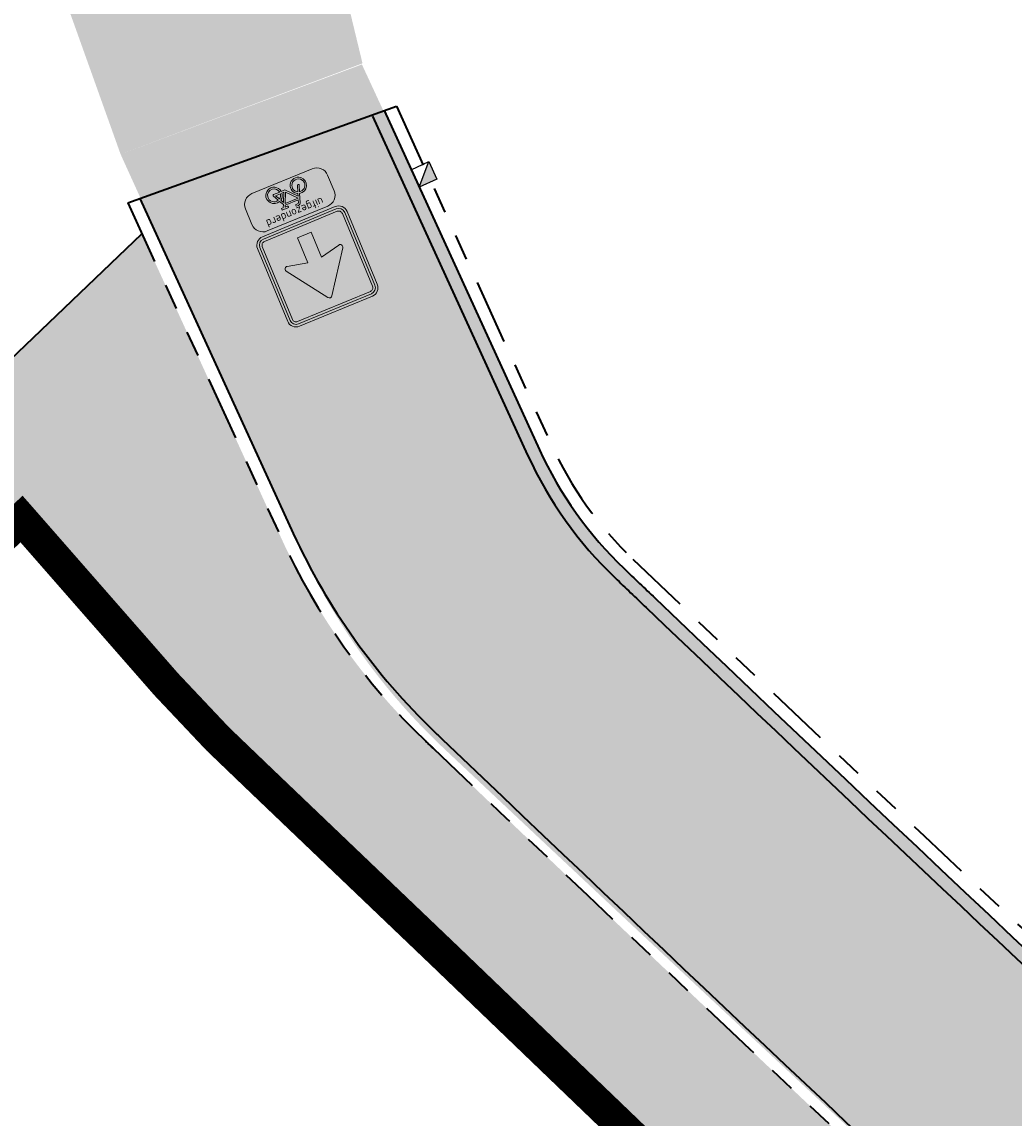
# Model space of a CAD drawing. Header units: metres. Extents: x 104013 to 104665, y 427946 to 428479.
# Tile 108 of 195: x 104351 to 104366, y 428223 to 428240. Entities that reach past the tile are written whole.
import ezdxf
from ezdxf.enums import TextEntityAlignment as Align

# ---------------------------------------------------------------- set-up
doc = ezdxf.new("R2010")
doc.units = ezdxf.units.M
doc.linetypes.add('VH-OPSLUITBAND', pattern=[10, 4, -2, 2, -2])
doc.linetypes.add('VH-TROTTOIRBAND', pattern=[15, 5, -2, 2, -2, 2, -2])
for name, color, linetype, true_color in [('_BUURTONTSLUITINGSWEG', 30, 'Continuous', 0xff7f00), ('N-WE-VH-VERHARDING-AP_RIJBAAN-ELEMENT', 7, 'Continuous', 0x7f4f3f), ('N-WE-VH-VERHARDING-AP_VOETPAD', 7, 'Continuous', 0xdbdbdb)]:
    doc.layers.add(name, color=color, linetype=linetype, true_color=true_color)
doc.layers.add('_HOGE HAAG', color=96, linetype='Continuous')
doc.layers.add('_LAGE HAAG', color=90, linetype='Continuous')
for name, color, linetype, lineweight in [('N-WE-RI-HWA_KOLK_TROTTOIRKOLK-S', 150, 'Continuous', 25), ('N-WE-VH-GOOT-G', 170, 'Continuous', 35), ('N-WE-VH-KANTOPSLUITING_OPSLUITBAND-G', 150, 'VH-OPSLUITBAND', 35), ('N-WE-VH-KANTOPSLUITING_TROTTOIRBAND-G', 210, 'VH-TROTTOIRBAND', 35), ('N-WE-VH-VERHARDING-G', 7, 'Continuous', 35), ('N-WE-VW-VERKEERSTEKEN_BORD_C-S', 7, 'Continuous', 25), ('N-WE-VW-VERKEERSTEKEN_BORD_ONDERBORD-S', 7, 'Continuous', 25)]:
    doc.layers.add(name, color=color, linetype=linetype, lineweight=lineweight)
doc.styles.add('NLCS-RVV-M200-T25', font='NLCS-RVV.ttf')

# ---------------------------------------------------------------- blocks, each defined once
blk = doc.blocks.new('Trottoirkolk')
h = blk.add_hatch(color=256)
h.paths.add_polyline_path([(-0.02059036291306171, 0.1806648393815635), (0.003681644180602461, 0.1887333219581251), (0.2107676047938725, 0.02402117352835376), (0.02402117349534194, -0.2107676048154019)])
h.paths.add_polyline_path([(-0.02402117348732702, 0.2107676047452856), (0.003681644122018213, 0.1887333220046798), (-0.02059036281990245, 0.1806648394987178)])
blk.add_lwpolyline([(0.02402117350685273, -0.2107676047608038), (-0.2107676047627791, -0.02402117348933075), (-0.02402117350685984, 0.2107676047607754), (0.2107676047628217, 0.02402117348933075)], close=True)
blk.add_lwpolyline([(0.02402117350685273, -0.2107676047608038), (-0.02402117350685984, 0.2107676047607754)])
blk = doc.blocks.new('N-SVW-VERKEERSTEKEN_BORD_C03-SO')
at = {"true_color": 0x007dc8}
h = blk.add_hatch(color=152, dxfattribs=at)
h.dxf.hatch_style = 1
h.paths.add_polyline_path([(3.050000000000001, 3.750000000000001), (-3.050000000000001, 3.75, 0.4142135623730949), (-3.750000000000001, 3.05), (-3.75, 0), (-3.55, 0), (-3.550000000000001, 3.05, -0.4142135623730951), (-3.050000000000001, 3.55), (3.05, 3.550000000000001, -0.414213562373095), (3.55, 3.050000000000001), (3.550000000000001, 4.440892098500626e-16), (3.75, 4.440892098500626e-16), (3.750000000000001, 3.050000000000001, 0.4142135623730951)])
at = {"true_color": 0xffffff}
h = blk.add_hatch(color=7, dxfattribs=at)
h.dxf.hatch_style = 1
h.paths.add_polyline_path([(3.05, 3.550000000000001), (-3.050000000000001, 3.55, 0.414213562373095), (-3.550000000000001, 3.05), (-3.55, 0), (-3.35, 0), (-3.350000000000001, 3.05, -0.4142135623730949), (-3.050000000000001, 3.35), (3.049999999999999, 3.350000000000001, -0.4142135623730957), (3.35, 3.050000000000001), (3.349999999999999, 4.440892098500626e-16), (3.55, 8.881784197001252e-16), (3.55, 3.050000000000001, 0.414213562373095)])
at = {"true_color": 0x007dc8}
h = blk.add_hatch(color=152, dxfattribs=at)
h.dxf.hatch_style = 1
h.paths.add_polyline_path([(-0.1634447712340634, 2.532877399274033, -0.5184376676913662), (0.1634447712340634, 2.532877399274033), (1.94967363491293, 2.220446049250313e-16), (3.350000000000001, 4.440892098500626e-16), (3.349999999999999, 3.050000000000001, 0.4142135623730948), (3.049999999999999, 3.350000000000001), (-3.050000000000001, 3.35, 0.4142135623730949), (-3.350000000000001, 3.05), (-3.35, -4.440892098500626e-16), (-1.949673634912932, -2.220446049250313e-16)])
at = {"true_color": 0xffffff}
h = blk.add_hatch(color=7, dxfattribs=at)
h.dxf.hatch_style = 1
h.paths.add_polyline_path([(-2.365548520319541, -0.5897117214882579, 0.690115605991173), (-2.156268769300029, -0.8996528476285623), (-0.5735062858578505, -0.5270055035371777), (-0.5735062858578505, -2.61761332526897), (0.5735062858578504, -2.61761332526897), (0.5735062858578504, -0.5270055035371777), (2.156268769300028, -0.8996528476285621, 0.6901156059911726), (2.36554852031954, -0.5897117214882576), (0.1634447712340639, 2.532877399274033, 0.5184376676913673), (-0.1634447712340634, 2.532877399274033)])
at = {"true_color": 0x007dc8}
h = blk.add_hatch(color=152, dxfattribs=at)
h.dxf.hatch_style = 1
h.paths.add_polyline_path([(-3.55, 4.440892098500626e-16), (-3.75, -4.440892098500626e-16), (-3.75, -3.050000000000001, 0.414213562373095), (-3.050000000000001, -3.75), (3.050000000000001, -3.750000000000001, 0.4142135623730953), (3.750000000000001, -3.050000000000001), (3.75, 1.332267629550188e-15), (3.550000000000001, 1.332267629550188e-15), (3.550000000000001, -3.05, -0.4142135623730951), (3.050000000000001, -3.55), (-3.05, -3.55, -0.4142135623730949), (-3.55, -3.050000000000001)])
at = {"true_color": 0xffffff}
h = blk.add_hatch(color=7, dxfattribs=at)
h.dxf.hatch_style = 1
h.paths.add_polyline_path([(-3.35, 0), (-3.55, -4.440892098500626e-16), (-3.55, -3.050000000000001, 0.4142135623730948), (-3.05, -3.55), (3.050000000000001, -3.55, 0.4142135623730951), (3.550000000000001, -3.05), (3.549999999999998, 4.440892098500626e-16), (3.35, 0), (3.350000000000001, -3.049999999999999, -0.4142135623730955), (3.050000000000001, -3.35), (-3.05, -3.35, -0.4142135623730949), (-3.35, -3.05)])
at = {"true_color": 0x007dc8}
h = blk.add_hatch(color=152, dxfattribs=at)
h.dxf.hatch_style = 1
h.paths.add_polyline_path([(-2.365548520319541, -0.5897117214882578), (-1.949673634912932, -2.220446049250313e-16), (-3.35, -4.440892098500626e-16), (-3.35, -3.05, 0.4142135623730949), (-3.05, -3.35), (3.050000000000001, -3.35, 0.4142135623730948), (3.350000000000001, -3.05), (3.35, 3.33066907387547e-16), (1.949673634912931, 0), (2.365548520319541, -0.5897117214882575, -0.690115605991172), (2.15626876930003, -0.8996528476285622), (0.5735062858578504, -0.5270055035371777), (0.5735062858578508, -2.61761332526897), (-0.5735062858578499, -2.61761332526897), (-0.5735062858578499, -0.5270055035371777), (-2.15626876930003, -0.8996528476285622, -0.6901156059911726)])
at = {"color": 152, "lineweight": 0, "true_color": 0x007dc8}
blk.add_lwpolyline([(-3.05, -3.75), (3.050000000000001, -3.75, 0.4142135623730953), (3.750000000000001, -3.05), (3.75, 3.050000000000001, 0.4142135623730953), (3.05, 3.750000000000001), (-3.050000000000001, 3.75, 0.4142135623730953), (-3.750000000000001, 3.05), (-3.75, -3.050000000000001, 0.4142135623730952)], format="xyb", close=True, dxfattribs=at)
at = {"color": 7, "lineweight": 0, "true_color": 0xffffff}
for points in [[(-3.05, -3.55), (3.050000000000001, -3.55, 0.414213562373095), (3.550000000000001, -3.05), (3.55, 3.050000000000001, 0.414213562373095), (3.05, 3.550000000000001), (-3.050000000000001, 3.55, 0.414213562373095), (-3.550000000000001, 3.05), (-3.55, -3.050000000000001, 0.414213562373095)], [(-3.05, -3.35), (3.050000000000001, -3.35, 0.4142135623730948), (3.350000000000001, -3.05), (3.35, 3.050000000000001, 0.4142135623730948), (3.05, 3.350000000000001), (-3.050000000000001, 3.35, 0.4142135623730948), (-3.350000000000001, 3.05), (-3.35, -3.050000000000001, 0.4142135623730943)], [(0.5735062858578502, -0.5270055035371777), (0.5735062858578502, -2.61761332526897), (-0.5735062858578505, -2.61761332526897), (-0.5735062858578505, -0.5270055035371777), (-2.15626876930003, -0.8996528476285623, -0.6901156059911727), (-2.365548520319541, -0.5897117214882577), (-0.1634447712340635, 2.532877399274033, -0.5184376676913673), (0.1634447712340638, 2.532877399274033), (2.36554852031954, -0.5897117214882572, -0.6901156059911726), (2.156268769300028, -0.8996528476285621)]]:
    blk.add_lwpolyline(points, format="xyb", close=True, dxfattribs=at)
blk = doc.blocks.new('N-SVW-VERKEERSTEKEN_BORD_ONDERBORD_OB52-SO')
at = {"true_color": 0xffffff}
h = blk.add_hatch(color=7, dxfattribs=at)
h.dxf.hatch_style = 1
edge = h.paths.add_edge_path()
edge.add_line((2.749999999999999, -0.5240370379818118), (2.749999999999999, 0.5240370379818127))
edge.add_arc((2.024037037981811, 0.5240370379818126), 0.7259629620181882, 8.762305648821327e-15, 90.00000000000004)
edge.add_line((2.02403703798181, 1.250000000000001), (-2.02403703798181, 1.25))
edge.add_arc((-2.02403703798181, 0.5240370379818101), 0.7259629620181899, 90.00000000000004, 180)
edge.add_line((-2.75, 0.5240370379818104), (-2.749999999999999, -0.5240370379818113))
edge.add_arc((-2.02403703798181, -0.5240370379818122), 0.7259629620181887, 179.9999999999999, 269.9999999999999)
edge.add_line((-2.024037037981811, -1.250000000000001), (2.02403703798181, -1.25))
edge.add_arc((2.024037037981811, -0.5240370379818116), 0.7259629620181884, 269.9999999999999, 360)
at = {"true_color": 0x191919}
h = blk.add_hatch(color=250, dxfattribs=at)
h.dxf.hatch_style = 1
h.paths.add_polyline_path([(0.4771430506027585, 0.1213811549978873), (0.5605333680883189, 0.3071351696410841), (0.6856342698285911, 0.3071351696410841), (0.6856342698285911, 0.413293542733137), (0.295183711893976, 0.413293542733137, 1), (0.295183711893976, 0.3071351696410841), (0.4468164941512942, 0.3071351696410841), (0.397516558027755, 0.2009767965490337), (-0.4819844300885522, 0.2009767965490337), (-0.4212953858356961, 0.3626645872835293, -0.3458606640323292), (-0.3379255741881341, 0.413293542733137), (-0.2052353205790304, 0.413293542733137), (-0.2052353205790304, 0.5194210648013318), (-0.3568451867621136, 0.5192631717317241, 0.3343475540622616), (-0.5274742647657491, 0.3905254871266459), (-0.7094336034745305, -0.1288206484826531, 0.7942654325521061), (-1.154042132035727, -1.018314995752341, 0.4733002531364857), (-0.3834263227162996, -0.8682948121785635, 0.427470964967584), (-0.6108800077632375, -0.1667365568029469), (-0.5578008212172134, -0.01130909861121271), (0.04495105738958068, -0.6785241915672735), (0.2875943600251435, -0.6785241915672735, 0.5293484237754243), (1.037975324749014, -1.072917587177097, 0.4761740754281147), (1.187926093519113, -0.3023476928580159, 0.3180092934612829), (0.6173918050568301, -0.1515578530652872)])
h.paths.add_polyline_path([(-0.5123109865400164, 0.09864395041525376), (0.3482474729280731, 0.09864395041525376), (0.06012976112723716, -0.5382445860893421)], flags=16)
h.paths.add_polyline_path([(-0.6487804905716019, -0.2691002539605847, -0.5422541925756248), (-0.5750745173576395, -0.9357727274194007, -0.6326380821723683), (-1.232589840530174, -0.6254295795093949, -0.479902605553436), (-0.747349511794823, -0.2349790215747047), (-0.8800397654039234, -0.6102817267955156, 1.053204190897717), (-0.7776760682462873, -0.6406082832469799)], flags=16)
h.paths.add_polyline_path([(0.420284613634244, 7.492919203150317e-05), (0.5226174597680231, -0.1970631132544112, 0.2341669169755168), (0.2875943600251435, -0.5723658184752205), (0.1586987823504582, -0.5723658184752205)], flags=16)
h.paths.add_polyline_path([(0.5719173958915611, -0.2956321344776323), (0.715960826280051, -0.5723658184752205), (0.397516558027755, -0.5723658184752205, -0.2160576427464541)], flags=16)
h.paths.add_polyline_path([(0.397516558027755, -0.6785241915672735), (0.8031458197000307, -0.6785241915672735, 0.566150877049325), (0.8486510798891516, -0.6026923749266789), (0.6666917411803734, -0.2463321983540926, -0.5642606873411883), (1.192677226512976, -0.686728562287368, -0.3964878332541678), (0.7579983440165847, -1.025570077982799, -0.3501344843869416)], flags=16)
at = {"color": 250, "lineweight": 0, "true_color": 0x191919}
for points in [[(2.749999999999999, -0.5240370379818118), (2.749999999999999, 0.5240370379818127, 0.4142135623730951), (2.02403703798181, 1.250000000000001), (-2.02403703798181, 1.25, 0.4142135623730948), (-2.75, 0.5240370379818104), (-2.749999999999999, -0.5240370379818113, 0.4142135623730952), (-2.024037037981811, -1.250000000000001), (2.02403703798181, -1.25, 0.4142135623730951)], [(0.4771430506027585, 0.1213811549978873), (0.5605333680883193, 0.3071351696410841), (0.6856342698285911, 0.3071351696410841), (0.6856342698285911, 0.413293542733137), (0.2951837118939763, 0.413293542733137, 0.9999999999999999), (0.2951837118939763, 0.3071351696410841), (0.4468164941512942, 0.3071351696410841), (0.397516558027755, 0.2009767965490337), (-0.4819844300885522, 0.2009767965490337), (-0.421295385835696, 0.3626645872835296, -0.3458606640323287), (-0.3379255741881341, 0.413293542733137), (-0.2052353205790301, 0.413293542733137), (-0.2052353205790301, 0.5194210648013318), (-0.3568451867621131, 0.5192631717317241, 0.3343475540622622), (-0.5274742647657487, 0.3905254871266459), (-0.709433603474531, -0.1288206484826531, 0.7942654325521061), (-1.154042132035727, -1.018314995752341, 0.4733002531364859), (-0.3834263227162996, -0.8682948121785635, 0.4274709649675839), (-0.6108800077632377, -0.1667365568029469), (-0.5578008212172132, -0.01130909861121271), (0.04495105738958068, -0.6785241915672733), (0.287594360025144, -0.6785241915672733, 0.5293484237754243), (1.037975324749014, -1.072917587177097, 0.4761740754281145), (1.187926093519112, -0.3023476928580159, 0.3180092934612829), (0.6173918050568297, -0.1515578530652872)], [(0.4202846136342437, 7.492919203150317e-05), (0.1586987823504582, -0.5723658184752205), (0.287594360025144, -0.5723658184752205, -0.2341669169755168), (0.5226174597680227, -0.1970631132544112)], [(-0.6487804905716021, -0.2691002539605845, -0.5422541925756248), (-0.5750745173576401, -0.9357727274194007, -0.6326380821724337), (-1.232589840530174, -0.6254295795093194, -0.479902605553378), (-0.7473495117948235, -0.2349790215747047), (-0.8800397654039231, -0.6102817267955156, 1.053204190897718), (-0.7776760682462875, -0.6406082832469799)], [(0.6666917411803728, -0.2463321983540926, -0.5642606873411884), (1.192677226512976, -0.6867285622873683, -0.3964878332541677), (0.7579983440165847, -1.025570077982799, -0.3501344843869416), (0.397516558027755, -0.6785241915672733), (0.8031458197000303, -0.6785241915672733, 0.5661508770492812), (0.8486510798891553, -0.602692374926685)], [(0.715960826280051, -0.5723658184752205), (0.5719173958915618, -0.2956321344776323, 0.2160576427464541), (0.397516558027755, -0.5723658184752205)]]:
    blk.add_lwpolyline(points, format="xyb", close=True, dxfattribs=at)
blk.add_lwpolyline([(0.3482474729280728, 0.09864395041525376), (-0.5123109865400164, 0.09864395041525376), (0.06012976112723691, -0.5382445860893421)], close=True, dxfattribs=at)
at = {"color": 250, "true_color": 0x191919, "style": 'NLCS-RVV-M200-T25'}
blk.add_text('uitgezonderd', height=0.5, dxfattribs=at).set_placement((0, 0.5980707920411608), align=Align.CENTER)

msp = doc.modelspace()

# ---------------------------------------------------------------- hatches: boundary and pattern name
at = {"layer": '_BUURTONTSLUITINGSWEG'}
h = msp.add_hatch(color=256, dxfattribs=at)
h.dxf.hatch_style = 1
h.paths.add_polyline_path([(104354.781, 428244.198), (104352.59, 428247.535), (104352.2841358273, 428248.0305919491), (104350.956, 428247.3615), (104349.521, 428246.934), (104348.023, 428246.688), (104347.132, 428246.606), (104345.593, 428246.523), (104345.6286606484, 428245.9345993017), (104347.133, 428245.526), (104348.327381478, 428244.9095188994), (104349.5456974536, 428243.87155219), (104350.564, 428242.464), (104352.268, 428237.699), (104356.0101729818, 428239.1043859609)])
h = msp.add_hatch(color=256, dxfattribs=at)
h.dxf.hatch_style = 1
edge = h.paths.add_edge_path()
edge.add_arc((104364.2963893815, 428235.4185578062), 6.00000000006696, 204.5982112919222, 226.7316953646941, ccw=False)
edge.add_line((104358.840894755, 428232.9210433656), (104357.4151924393, 428236.0353041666))
edge.add_line((104357.4151924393, 428236.0353041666), (104356.001, 428239.088))
edge.add_line((104356.001, 428239.088), (104352.268, 428237.699))
edge.add_line((104352.268, 428237.699), (104353.8519158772, 428234.209263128))
edge.add_line((104353.8519158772, 428234.209263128), (104355.0381302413, 428231.6181325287))
edge.add_arc((104364.1306212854, 428235.7806565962), 10.00000000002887, 204.5982112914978, 226.7183620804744)
edge.add_arc((105450.9234145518, 429389.7979109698), 1595.204844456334, 226.7183620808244, 227.9174223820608)
edge.add_arc((105113.7158678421, 429019.9443237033), 1094.7128209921, 228.0426349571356, 229.2308489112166)
edge.add_arc((105113.6706884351, 429019.8873391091), 1094.64016116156, 229.2306921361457, 233.642851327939)
edge.add_arc((104468.3065735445, 428143.164714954), 6.000000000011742, 233.6428513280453, 310.5871998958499)
edge.add_line((104472.2102010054, 428138.6082149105), (104472.8850159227, 428139.1863397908))
edge.add_line((104472.8850159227, 428139.1863397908), (104474.5369036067, 428140.6015387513))
edge.add_line((104474.5369036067, 428140.6015387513), (104472.032075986, 428143.5252929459))
edge.add_arc((104468.1284485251, 428148.0817929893), 5.999999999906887, 233.48131564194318, 310.58719989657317, ccw=False)
edge.add_arc((105113.6706884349, 429019.8873391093), 1090.790161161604, 229.2306921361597, 233.4813156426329, ccw=False)
edge.add_arc((105113.7162041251, 429019.9447056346), 1090.86332984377, 228.0428561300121, 229.2308491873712, ccw=False)
edge.add_arc((105450.9234144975, 429389.7979109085), 1591.354844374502, 226.7316953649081, 227.917270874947, ccw=False)
at = {"layer": 'N-WE-VH-VERHARDING-AP_RIJBAAN-ELEMENT'}
h = msp.add_hatch(color=256, dxfattribs=at)
h.dxf.hatch_style = 1
edge = h.paths.add_edge_path()
edge.add_line((104366.8473173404, 428224.853723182), (104360.0562253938, 428231.2879736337))
edge.add_arc((104364.2015291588, 428235.6257676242), 6.000000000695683, 204.5982113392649, 226.29987718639, ccw=False)
edge.add_line((104358.7460345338, 428233.1282531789), (104356.3449999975, 428238.3729999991))
edge.add_line((104356.3449999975, 428238.3729999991), (104352.567505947, 428237.0148891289))
edge.add_line((104352.567505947, 428237.0148891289), (104354.9401101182, 428231.8322447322))
edge.add_arc((104364.0637376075, 428236.012933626), 10.03587256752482, 204.6185113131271, 227.1798203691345)
edge.add_line((104357.2423582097, 428228.6517162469), (104363.7509699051, 428222.4803352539))
edge.add_arc((105006.9077030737, 428905.2289038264), 937.9745152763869, 226.710356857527, 227.764073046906)
edge.add_line((104376.4153278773, 428210.7682813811), (104377.1546983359, 428210.0948806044))
edge.add_line((104377.1546983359, 428210.0948806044), (104379.7462210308, 428212.9420739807))
edge.add_line((104379.7462210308, 428212.9420739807), (104379.0069017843, 428213.6154291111))
edge.add_arc((105012.8189917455, 428911.5833728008), 942.802744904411, 226.7517295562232, 227.757978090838, ccw=False)
at = {"layer": 'N-WE-VH-VERHARDING-AP_VOETPAD'}
h = msp.add_hatch(color=256, dxfattribs=at)
edge = h.paths.add_edge_path()
edge.add_line((104322.2449840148, 428200.7315450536), (104320.1602707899, 428202.935114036))
edge.add_line((104320.1602707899, 428202.935114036), (104350.7419118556, 428232.200112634))
edge.add_line((104350.7419118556, 428232.200112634), (104353.4769684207, 428229.0752155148))
edge.add_arc((105113.716221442, 429019.9447253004), 1097.013356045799, 226.1312916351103, 226.7642415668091)
edge.add_line((104362.2599622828, 428220.7252348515), (104363.8485110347, 428222.1141203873))
edge.add_arc((105113.3036360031, 429019.5081954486), 1094.312704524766, 226.2791037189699, 226.7751055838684, ccw=False)
edge.add_arc((104364.0326011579, 428235.994768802), 10.19999999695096, 204.5982113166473, 226.2078249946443, ccw=False)
edge.add_line((104354.7582602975, 428231.7489942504), (104352.5980388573, 428236.4677162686))
edge.add_line((104352.5980388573, 428236.4677162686), (104351.0739677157, 428235.0092615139))
edge.add_line((104351.0739677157, 428235.0092615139), (104317.6227101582, 428202.9981930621))
edge.add_line((104317.6227101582, 428202.9981930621), (104319.7003767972, 428200.8020724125))
edge.add_line((104319.7003767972, 428200.8020724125), (104289.72044764, 428172.4391959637))
edge.add_line((104289.72044764, 428172.4391959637), (104290.9599848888, 428171.1339912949))
edge.add_line((104290.9599848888, 428171.1339912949), (104322.2449840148, 428200.7315450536))

# ---------------------------------------------------------------- linework, layer by layer
at = {"layer": '_HOGE HAAG', "const_width": 0.5, "flags": 128}
msp.add_lwpolyline([(104375.6027174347, 428208.251328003), (104371.3498525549, 428212.1391234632), (104364.4900726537, 428218.4973508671), (104361.1962766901, 428221.5359523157), (104357.2927972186, 428225.2867364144), (104354.4453837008, 428228.0069051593), (104353.7700876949, 428228.6548986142), (104352.9737237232, 428229.4983550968), (104352.4234442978, 428230.1270684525)], dxfattribs=at)
at = {"layer": '_LAGE HAAG', "const_width": 0.5, "flags": 128}
msp.add_lwpolyline([(104352.4234442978, 428230.1270684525), (104350.7355176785, 428232.0555832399), (104321.256683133, 428203.8459116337), (104322.3380502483, 428202.7010817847)], dxfattribs=at)
at = {"layer": 'N-WE-VH-GOOT-G', "ltscale": 0.2}
for points in [[(104356.1631501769, 428238.2897495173), (104358.5641847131, 428233.0450026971, 0.09497541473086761), (104359.9180486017, 428231.1433805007, 0.0001516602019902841), (104360.3967063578, 428230.6862409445, 0.0001516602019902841)], [(104360.3967063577, 428230.6862409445, 0.005787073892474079), (104378.8666767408, 428213.4613754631, 0.005787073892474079)]]:
    msp.add_lwpolyline(points, format="xyb", dxfattribs=at)
at = {"layer": 'N-WE-VH-KANTOPSLUITING_OPSLUITBAND-G', "ltscale": 0.2, "flags": 128}
msp.add_lwpolyline([(104291.1014908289, 428171.1302044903), (104322.3863510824, 428200.727626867), (104320.3012463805, 428202.9316096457), (104350.7355176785, 428232.0555832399), (104353.4045593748, 428229.0061104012, 0.007445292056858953), (104377.2928482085, 428206.717615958), (104377.2921580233, 428206.7169632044)], format="xyb", dxfattribs=at)
at = {"layer": 'N-WE-VH-KANTOPSLUITING_TROTTOIRBAND-G', "ltscale": 0.2, "flags": 128}
for points in [[(104356.5338747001, 428238.4409055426), (104358.9278843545, 428233.2115036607, 0.09497541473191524), (104360.194402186, 428231.4325667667)], [(104352.3786312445, 428236.9469835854), (104354.7582602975, 428231.7489942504, 0.09488772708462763), (104356.9830217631, 428228.6229691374, 3.826593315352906e-05), (104357.104153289, 428228.5071499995, 3.826593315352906e-05)], [(104360.1941166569, 428231.432839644, 0.007605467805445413), (104384.5266098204, 428208.8781025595)], [(104356.9826672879, 428228.6233081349, 0.006323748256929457), (104377.2388093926, 428209.7371723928)]]:
    msp.add_lwpolyline(points, format="xyb", dxfattribs=at)
at = {"layer": 'N-WE-VH-VERHARDING-G', "flags": 128}
for points in [[(104352.3786312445, 428236.9469835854), (104356.5338747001, 428238.4409055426)], [(104288.0859855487, 428170.8928932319), (104319.7003767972, 428200.8020724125), (104317.6227101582, 428202.9981930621), (104352.5980388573, 428236.4677162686)]]:
    msp.add_lwpolyline(points, dxfattribs=at)
for points in [[(104356.3449999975, 428238.3729999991), (104358.7460345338, 428233.1282531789, 0.09497541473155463), (104360.0562253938, 428231.2879736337, 0.0001516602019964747), (104360.5347954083, 428230.8309178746, 0.0001516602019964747)], [(104352.567505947, 428237.0148891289), (104354.9401101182, 428231.8322447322, 0.09488772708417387), (104357.1212488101, 428228.7675142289, 3.826593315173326e-05), (104357.2423582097, 428228.6517162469, 3.826593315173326e-05)], [(104350.7419118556, 428232.200112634), (104353.4769684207, 428229.0752155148, 0.00746893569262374), (104377.4400703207, 428206.7192137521, 0.00746893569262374)], [(104360.5347954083, 428230.8309178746, 0.007453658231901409), (104384.3927319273, 428208.7295200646)], [(104357.2423582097, 428228.6517162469, 0.006286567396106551), (104377.3772200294, 428209.8816370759)]]:
    msp.add_lwpolyline(points, format="xyb", dxfattribs=at)

# ---------------------------------------------------------------- block references
at = {"layer": 'N-WE-RI-HWA_KOLK_TROTTOIRKOLK-S', "rotation": 333.096268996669}
msp.add_blockref('Trottoirkolk', (104356.9619737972, 428237.3856594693), dxfattribs=at)
at = {"layer": 'N-WE-VW-VERKEERSTEKEN_BORD_C-S', "xscale": 0.1999999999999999, "yscale": 0.1999999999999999, "zscale": 0.1999999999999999, "rotation": 202.4999962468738}
msp.add_blockref('N-SVW-VERKEERSTEKEN_BORD_C03-SO', (104355.3126135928, 428235.9629773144), dxfattribs=at)
at = {"layer": 'N-WE-VW-VERKEERSTEKEN_BORD_ONDERBORD-S', "xscale": 0.25, "yscale": 0.25, "zscale": 0.25, "rotation": 202.4486274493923}
msp.add_blockref('N-SVW-VERKEERSTEKEN_BORD_ONDERBORD_OB52-SO', (104354.885702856, 428236.9930918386), dxfattribs=at)

doc.saveas('drawing.dxf')
